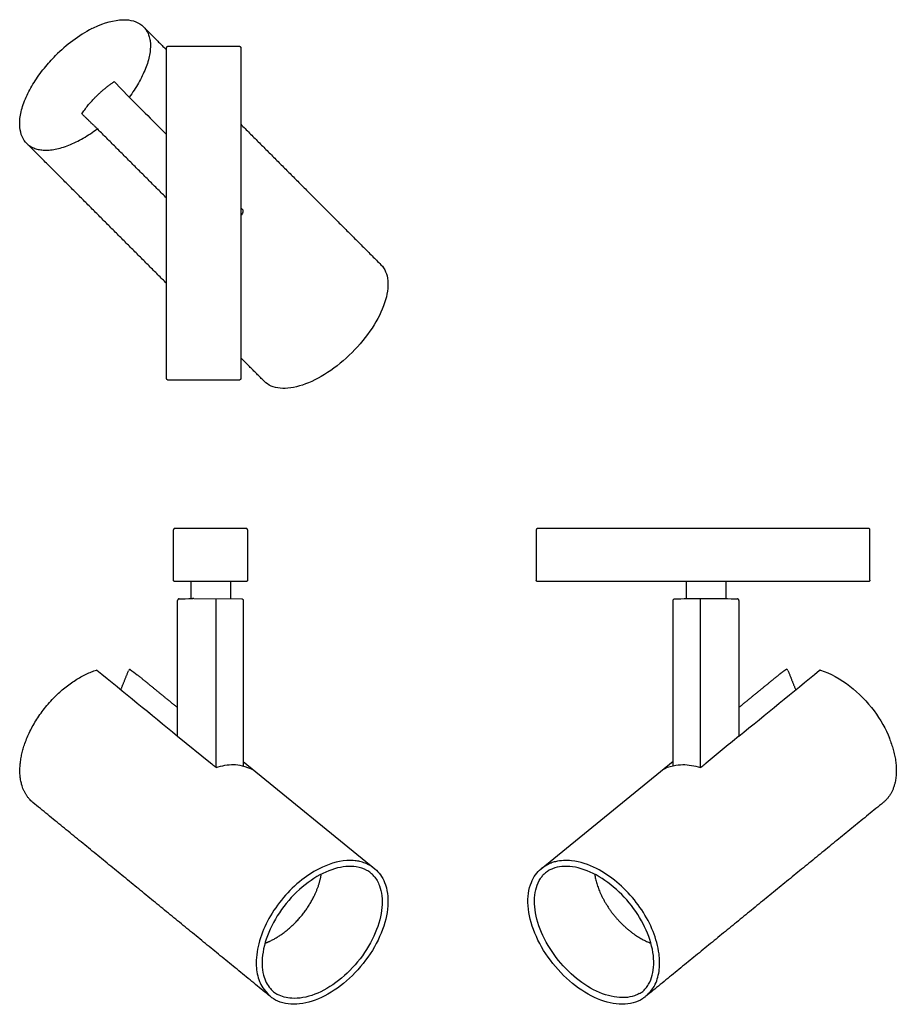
# Model space of a CAD drawing. Header units: millimetres. Extents: x 433 to 716, y 40 to 359.
import ezdxf

# ---------------------------------------------------------------- set-up
doc = ezdxf.new("R2010")
doc.units = ezdxf.units.MM
doc.layers.add('Make2D$55', color=7, linetype='Continuous', true_color=0x000000)

msp = doc.modelspace()

# ---------------------------------------------------------------- linework, layer by layer
at = {"layer": 'Make2D$55', "lineweight": -3}
for points in [[(463.222416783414, 338.8846862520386), (467.9351436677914, 333.9994532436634)], [(488.1794184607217, 171.6596351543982), (488.1794184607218, 177.1269958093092)], [(648.4409598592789, 171.6483112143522), (648.4409598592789, 177.1230681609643)], [(661.1430834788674, 177.1230113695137), (661.1430834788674, 171.6487849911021)], [(505.011816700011, 171.0340798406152), (505.0190030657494, 117.4804410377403)], [(644.1612387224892, 117.572614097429), (644.160701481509, 171.0340865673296)], [(505.0188039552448, 118.9642358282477), (547.5645554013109, 84.20386970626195)], [(601.428878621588, 84.21428725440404), (644.1612235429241, 119.0831502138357)]]:
    msp.add_lwpolyline(points, dxfattribs=at)
at = {"layer": 'Make2D$55'}
for points in [[(488.9915839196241, 171.6596351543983), (504.5026205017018, 171.53994029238)], [(496.1887463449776, 117.0258563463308), (496.1887463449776, 171.6040964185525)], [(649.3616917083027, 171.6596215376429), (660.5106658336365, 171.6646362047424)], [(653.0007052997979, 116.9759195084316), (653.0007052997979, 171.6612583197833)], [(483.7524157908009, 127.1720262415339), (494.4450737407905, 118.4447757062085)]]:
    msp.add_lwpolyline(points, dxfattribs=at)
for centre, radius, start, end in [((474.9613731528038, 318.8523877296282), 41.69722654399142, 117.0000000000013, 127.0860450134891), ((482.0338383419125, 309.4961767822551), 53.42575787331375, 127.0860450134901, 134.9658529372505), ((469.1189836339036, 147.7477498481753), 1.374086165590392, 139.8368575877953, 158.1538369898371), ((468.2482425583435, 148.4826234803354), 0.2346875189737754, 53.1403266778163, 139.8368575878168), ((680.8619132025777, 148.5144393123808), 0.2731997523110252, 47.25292820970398, 124.1868832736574), ((680.3931980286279, 148.0073341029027), 0.9637427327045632, 21.86796454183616, 47.25292820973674), ((691.6699453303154, 148.2811915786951), 0.2135561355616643, 128.7639139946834, 129.2422996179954), ((691.7396735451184, 148.1943552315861), 0.324922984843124, 128.4494932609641, 128.7639139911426), ((691.7186860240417, 148.2207879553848), 0.2911714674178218, 99.09909274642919, 101.4667673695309), ((691.718686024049, 148.2207879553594), 0.2911714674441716, 96.73141812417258, 99.0990927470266), ((541.1379846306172, 76.68401000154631), 8.017440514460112, 50.55869085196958, 61.25260006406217), ((540.9355252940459, 76.43789396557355), 8.336129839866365, 40.27137236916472, 50.5586908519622), ((607.3495886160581, 77.40109361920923), 7.1430377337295, 128.8524604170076, 139.8056966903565), ((607.7276778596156, 76.93172612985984), 7.745746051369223, 118.7469157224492, 128.8524604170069), ((520.1323791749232, 50.87166263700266), 8.34616594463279, 220.2838770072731, 230.5586867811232), ((629.9260736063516, 49.96224127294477), 6.935737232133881, 308.8368069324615, 319.7160993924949), ((519.9294374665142, 50.62496025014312), 8.026717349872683, 230.5586867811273, 241.2400954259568), ((629.5415569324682, 50.43985494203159), 7.548899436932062, 298.836513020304, 308.8368069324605)]:
    msp.add_arc(centre, radius, start, end, dxfattribs=at)
at = {"layer": 'Make2D$55', "lineweight": -3}
for points, knots in [([(456.0312284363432, 356.0048886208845), (456.6790332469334, 356.3349616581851), (457.3236818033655, 356.6390219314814), (457.9624351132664, 356.9153404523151), (461.2291611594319, 358.3284946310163), (464.3429930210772, 359.0176112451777), (466.9680068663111, 358.8924542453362), (469.3345926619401, 358.7796187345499), (471.3110101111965, 357.9998029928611), (472.6965996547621, 356.6131246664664)], [57.35705597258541, 57.35705597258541, 57.35705597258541, 57.35705597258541, 59.84728486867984, 59.84728486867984, 59.84728486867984, 72.5999967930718, 72.5999967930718, 72.5999967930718, 84.07422918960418, 84.07422918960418, 84.07422918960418, 84.07422918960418]), ([(434.9225874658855, 318.8931195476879), (434.7864486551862, 319.0294299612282), (434.6560531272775, 319.1714933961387), (434.5315710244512, 319.3192196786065), (433.354277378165, 320.716345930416), (432.7152768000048, 322.6109710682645), (432.6475833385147, 324.8311291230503), (432.6071305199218, 326.1578695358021), (432.7696976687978, 327.6036123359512), (433.1257384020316, 329.127234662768), (433.4814192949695, 330.6493171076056), (434.0304535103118, 332.2502882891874), (434.7589228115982, 333.8878410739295), (435.4473304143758, 335.435337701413), (436.295849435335, 337.0151273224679), (437.2813363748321, 338.5881175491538), (438.2663427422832, 340.1603407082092), (439.3882155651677, 341.7257790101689), (440.6216239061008, 343.2459992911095), (441.7558055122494, 344.6439190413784), (442.9840630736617, 346.0033616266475), (444.2786440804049, 347.2964004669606)], [0, 0, 0, 0, 1.119371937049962, 1.119371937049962, 1.119371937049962, 11.77993570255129, 11.77993570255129, 11.77993570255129, 18.11927016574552, 18.11927016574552, 18.11927016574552, 24.45060304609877, 24.45060304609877, 24.45060304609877, 30.43258825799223, 30.43258825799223, 30.43258825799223, 36.4110576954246, 36.4110576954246, 36.4110576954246, 41.93804249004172, 41.93804249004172, 41.93804249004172, 41.93804249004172]), ([(549.5678797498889, 279.644955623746), (550.8409763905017, 278.3702542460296), (551.5976386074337, 276.5946907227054), (551.7947710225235, 274.4786116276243), (551.9916526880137, 272.3652241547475), (551.6340009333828, 269.9068130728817), (550.7585284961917, 267.2853849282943), (549.8840962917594, 264.6670715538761), (548.4920870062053, 261.8836140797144), (546.6878528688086, 259.1404715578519), (544.8849393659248, 256.3993369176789), (542.6708895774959, 253.6996944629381), (540.2121931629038, 251.2439767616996), (537.7535146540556, 248.7882769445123), (535.0511517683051, 246.5774560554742), (532.3077833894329, 244.7778283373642), (529.5623793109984, 242.9768652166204), (526.7772174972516, 241.5882370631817), (524.1577115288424, 240.7167934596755), (521.5351182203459, 239.8443227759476), (519.0759164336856, 239.489219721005), (516.9627161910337, 239.6887241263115), (514.8434921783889, 239.8887972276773), (513.0672057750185, 240.6501982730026), (511.7922049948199, 241.9265640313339)], [0, 0, 0, 0, 10.52894729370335, 10.52894729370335, 10.52894729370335, 21.04553882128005, 21.04553882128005, 21.04553882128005, 31.54466878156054, 31.54466878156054, 31.54466878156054, 42.03651017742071, 42.03651017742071, 42.03651017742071, 52.52831257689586, 52.52831257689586, 52.52831257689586, 63.02735967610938, 63.02735967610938, 63.02735967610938, 73.54405053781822, 73.54405053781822, 73.54405053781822, 84.08940007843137, 84.08940007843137, 84.08940007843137, 84.08940007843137]), ([(484.2609268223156, 171.53994029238), (484.1901957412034, 171.5375762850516), (484.1681936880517, 171.5451209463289), (484.0617948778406, 171.5014974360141), (483.998823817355, 171.4756793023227), (483.9417064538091, 171.4371771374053), (483.894117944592, 171.3884605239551), (483.8465033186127, 171.3397171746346), (483.80936810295, 171.2817524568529), (483.7849609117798, 171.2181503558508), (483.7624196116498, 171.1594105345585), (483.7511550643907, 171.0969590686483), (483.7505584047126, 171.0309002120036)], [0, 0, 0, 0, 0.259505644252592, 0.259505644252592, 0.259505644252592, 0.4645932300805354, 0.4645932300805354, 0.4645932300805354, 0.669701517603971, 0.669701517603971, 0.669701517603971, 0.858962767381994, 0.858962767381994, 0.858962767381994, 0.858962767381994]), ([(504.5026205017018, 171.53994029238), (504.5733515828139, 171.5375762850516), (504.5953536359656, 171.5451209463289), (504.7017524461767, 171.5014974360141), (504.7647235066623, 171.4756793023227), (504.8218408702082, 171.4371771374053), (504.8694293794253, 171.3884605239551), (504.9170440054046, 171.3397171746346), (504.9541792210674, 171.2817524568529), (504.9785864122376, 171.2181503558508), (505.0011277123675, 171.1594105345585), (505.0123922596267, 171.0969590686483), (505.0118166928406, 171.0340784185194)], [0, 0, 0, 0, 0.259505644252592, 0.259505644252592, 0.259505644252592, 0.4645932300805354, 0.4645932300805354, 0.4645932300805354, 0.669701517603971, 0.669701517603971, 0.669701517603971, 0.858962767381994, 0.858962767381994, 0.858962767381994, 0.858962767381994]), ([(644.1607014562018, 171.0340851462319), (644.1601264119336, 171.0969657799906), (644.1713917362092, 171.1594170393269), (644.1939339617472, 171.2181564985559), (644.2183422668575, 171.2817584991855), (644.2554787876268, 171.3397227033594), (644.3030945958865, 171.3884653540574), (644.3506846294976, 171.437181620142), (644.4078034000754, 171.4756830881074), (644.470775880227, 171.50150060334), (644.5761213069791, 171.5446902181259), (644.5992615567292, 171.537578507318), (644.6698443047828, 171.539939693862)], [3.076446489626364e-11, 3.076446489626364e-11, 3.076446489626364e-11, 3.076446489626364e-11, 0.1892611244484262, 0.1892611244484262, 0.1892611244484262, 0.3943702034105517, 0.3943702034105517, 0.3943702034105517, 0.5994599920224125, 0.5994599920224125, 0.5994599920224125, 0.8585476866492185, 0.8585476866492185, 0.8585476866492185, 0.8585476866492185]), ([(665.4221908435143, 171.0309045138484), (665.4223310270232, 171.0969657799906), (665.4110657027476, 171.1594170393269), (665.3885234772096, 171.2181564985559), (665.3641151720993, 171.2817584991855), (665.32697865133, 171.3397227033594), (665.2793628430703, 171.3884653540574), (665.2317728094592, 171.437181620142), (665.1746540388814, 171.4756830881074), (665.1116815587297, 171.50150060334), (665.0063361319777, 171.5446902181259), (664.9831958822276, 171.537578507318), (664.912613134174, 171.539939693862)], [3.076446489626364e-11, 3.076446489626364e-11, 3.076446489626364e-11, 3.076446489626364e-11, 0.1892611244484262, 0.1892611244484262, 0.1892611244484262, 0.3943702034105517, 0.3943702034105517, 0.3943702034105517, 0.5994599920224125, 0.5994599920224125, 0.5994599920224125, 0.8585476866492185, 0.8585476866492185, 0.8585476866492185, 0.8585476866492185]), ([(691.8075684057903, 148.4987269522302), (694.982283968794, 147.4797169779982), (698.274564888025, 145.6747209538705), (701.3532148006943, 143.273558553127), (704.216531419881, 141.0403432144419), (706.8942988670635, 138.2916217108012), (709.1508782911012, 135.2716465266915), (711.2340769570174, 132.4837064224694), (712.9579323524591, 129.4651083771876), (714.1911731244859, 126.4434727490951)], [1.866847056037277, 1.866847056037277, 1.866847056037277, 1.866847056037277, 14.1661048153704, 14.1661048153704, 14.1661048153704, 25.57914711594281, 25.57914711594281, 25.57914711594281, 36.10325445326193, 36.10325445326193, 36.10325445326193, 36.10325445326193]), ([(496.1887463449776, 117.0258563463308), (498.1363828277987, 117.6244087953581), (500.037011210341, 117.9281659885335), (501.8165032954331, 117.9239505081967), (503.6550449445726, 117.9195951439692), (505.3661303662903, 117.586268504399), (508.4617312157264, 116.1513248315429)], [1.25899841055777, 1.25899841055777, 1.25899841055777, 1.25899841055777, 8.772274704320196, 8.772274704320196, 8.772274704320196, 16.53594592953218, 16.53594592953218, 16.53594592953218, 16.53594592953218]), ([(640.7082671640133, 116.2655968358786), (642.7735239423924, 117.4933416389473), (645.4693062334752, 117.9282453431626), (647.2858019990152, 117.9239505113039), (649.093131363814, 117.9196773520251), (651.0236657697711, 117.5990043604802), (653.0007052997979, 116.9759195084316)], [1.130503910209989, 1.130503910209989, 1.130503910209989, 1.130503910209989, 8.785761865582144, 8.785761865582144, 8.785761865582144, 16.40286449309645, 16.40286449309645, 16.40286449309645, 16.40286449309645]), ([(544.9939644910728, 83.71328960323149), (543.9772988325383, 84.27099146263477), (542.8345726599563, 84.65589327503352), (541.5917248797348, 84.85254390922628), (539.4808138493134, 85.18654458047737), (537.0824563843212, 84.9769078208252), (534.5767552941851, 84.23117095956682), (532.068102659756, 83.48455567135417), (529.4550348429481, 82.2010582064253), (526.9393907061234, 80.47657834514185), (524.3624531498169, 78.71008170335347), (521.8874594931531, 76.48081380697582), (519.7128986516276, 73.96646388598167), (517.5381631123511, 71.45191196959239), (515.663384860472, 68.65165576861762), (514.2379433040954, 65.78971815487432), (512.819973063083, 62.94278111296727), (511.84651430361, 60.03425162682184), (511.3931626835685, 57.29638691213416), (510.9403192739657, 54.56159136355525), (511.0066139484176, 51.99952426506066), (511.5793534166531, 49.81092081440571), (512.0213505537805, 48.12192169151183), (512.7640992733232, 46.65672889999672), (513.7655039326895, 45.4752392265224)], [0, 0, 0, 0, 5.739641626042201, 5.739641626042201, 5.739641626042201, 15.52930933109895, 15.52930933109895, 15.52930933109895, 25.33486917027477, 25.33486917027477, 25.33486917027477, 35.3829663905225, 35.3829663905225, 35.3829663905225, 45.4318160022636, 45.4318160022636, 45.4318160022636, 55.42727270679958, 55.42727270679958, 55.42727270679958, 65.40799619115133, 65.40799619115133, 65.40799619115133, 73.08819242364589, 73.08819242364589, 73.08819242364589, 73.08819242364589]), ([(547.5735383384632, 84.19694211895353), (548.9493637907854, 83.06853779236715), (550.0281053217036, 81.58087997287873), (550.751859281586, 79.81087412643), (551.636375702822, 77.64770912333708), (551.9902069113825, 75.06496679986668), (551.795321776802, 72.26270724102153), (551.6006689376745, 69.46378786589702), (550.8588804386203, 66.44226516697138), (549.6256617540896, 63.4233766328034)], [0.03097040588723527, 0.03097040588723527, 0.03097040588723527, 0.03097040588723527, 8.624785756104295, 8.624785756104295, 8.624785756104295, 19.15585287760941, 19.15585287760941, 19.15585287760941, 29.67023356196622, 29.67023356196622, 29.67023356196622, 29.67023356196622]), ([(635.1716774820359, 42.8495645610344), (635.0114856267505, 42.71885074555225), (634.8472941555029, 42.59301662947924), (634.5317197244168, 42.36616766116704), (634.3812509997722, 42.26401248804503), (634.2278570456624, 42.16579387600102), (632.3882330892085, 40.9878771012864), (630.132788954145, 40.3797375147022), (627.6421998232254, 40.37987602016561), (625.1561886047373, 40.38001427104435), (622.4335184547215, 40.98512663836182), (619.678878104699, 42.14340903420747), (616.9271512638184, 43.30046634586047), (614.1417734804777, 45.01013728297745), (611.5304738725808, 47.14283707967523), (608.9206005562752, 49.27437199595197), (606.4851487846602, 51.82818370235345), (604.407259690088, 54.61187582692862), (602.3291258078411, 57.39589588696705), (600.6091199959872, 60.40916109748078), (599.3770504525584, 63.42548908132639), (598.1440379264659, 66.44412565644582), (597.3996527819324, 69.46563061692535), (597.2024128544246, 72.26449332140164), (597.0049362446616, 75.06671458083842), (597.3562044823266, 77.64919428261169), (598.2376966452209, 79.81208690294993), (598.9635864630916, 81.59318240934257), (600.0487662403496, 83.08843192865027), (601.4345557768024, 84.21932336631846)], [0, 0, 0, 0, 0.9955854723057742, 0.9955854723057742, 1.869052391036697, 1.869052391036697, 1.869052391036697, 12.413006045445, 12.413006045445, 12.413006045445, 22.93701958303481, 22.93701958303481, 22.93701958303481, 33.44703712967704, 33.44703712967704, 33.44703712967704, 43.95129658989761, 43.95129658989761, 43.95129658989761, 54.45673052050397, 54.45673052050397, 54.45673052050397, 64.97071252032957, 64.97071252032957, 64.97071252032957, 75.50178426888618, 75.50178426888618, 75.50178426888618, 84.15065589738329, 84.15065589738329, 84.15065589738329, 84.15065589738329]), ([(636.5764448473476, 61.29877631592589), (635.6875271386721, 64.01521294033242), (634.3480300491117, 66.78700188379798), (632.6561201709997, 69.41361515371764), (630.9637138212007, 72.04099917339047), (628.9182588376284, 74.52390293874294), (626.6666323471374, 76.68289117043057), (624.3283188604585, 78.92499985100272), (621.7670839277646, 80.81818645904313), (619.1834188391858, 82.21552874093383), (616.602268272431, 83.61151107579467), (613.9992270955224, 84.51224672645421), (611.5789280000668, 84.85178990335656), (609.1847338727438, 85.18767082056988), (606.9735690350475, 84.9748316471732), (605.1054947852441, 84.23931716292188), (604.7232417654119, 84.08881317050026), (604.3552463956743, 83.91636835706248), (604.0024265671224, 83.72282947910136)], [22.4166152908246, 22.4166152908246, 22.4166152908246, 22.4166152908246, 31.94750213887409, 31.94750213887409, 31.94750213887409, 41.48116446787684, 41.48116446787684, 41.48116446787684, 51.38703048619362, 51.38703048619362, 51.38703048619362, 61.28182787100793, 61.28182787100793, 61.28182787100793, 71.06403459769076, 71.06403459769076, 71.06403459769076, 73.05420969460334, 73.05420969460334, 73.05420969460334, 73.05420969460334]), ([(547.2959206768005, 81.82644027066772), (548.0454872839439, 80.94168588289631), (548.6509213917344, 79.89889057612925), (549.0919013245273, 78.7203835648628), (549.8408823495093, 76.71875191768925), (550.1146104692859, 74.32686165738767), (549.8844905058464, 71.722690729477), (549.6540994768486, 69.11545226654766), (548.9185090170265, 66.2986463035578), (547.731362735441, 63.48920153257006), (546.5152917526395, 60.61130491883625), (544.8254122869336, 57.74084566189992), (542.7961778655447, 55.10780976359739), (540.7667804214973, 52.47456233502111), (538.3975133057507, 50.07814800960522), (535.8780406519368, 48.10968970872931), (533.3717735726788, 46.15154889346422), (530.7163521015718, 44.6166539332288), (528.1242490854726, 43.62547643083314), (525.5350518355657, 42.63541004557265), (523.0113887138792, 42.18852387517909), (520.7524841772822, 42.31248297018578), (519.009231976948, 42.40814525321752), (517.425190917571, 42.84320789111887), (516.0674601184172, 43.58838989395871)], [0, 0, 0, 0, 5.739641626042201, 5.739641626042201, 5.739641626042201, 15.52930933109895, 15.52930933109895, 15.52930933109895, 25.33486917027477, 25.33486917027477, 25.33486917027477, 35.3829663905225, 35.3829663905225, 35.3829663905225, 45.4318160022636, 45.4318160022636, 45.4318160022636, 55.42727270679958, 55.42727270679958, 55.42727270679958, 65.40799619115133, 65.40799619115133, 65.40799619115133, 73.08819242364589, 73.08819242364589, 73.08819242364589, 73.08819242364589]), ([(617.4063849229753, 45.63458706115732), (614.9204071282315, 47.04494766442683), (612.469603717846, 48.90791010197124), (610.2310307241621, 51.08746217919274), (607.9918008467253, 53.26765382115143), (605.9642459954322, 55.76519631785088), (604.2950815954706, 58.40052215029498), (602.5616548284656, 61.13730729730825), (601.2144519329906, 64.02332952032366), (600.3576813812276, 66.83292646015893), (599.5017446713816, 69.639788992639), (599.1355474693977, 72.36981604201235), (599.2831106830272, 74.80935746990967), (599.4290823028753, 77.22258638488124), (600.0765330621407, 79.34752355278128), (601.1681692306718, 81.03246077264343), (601.3915443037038, 81.37723954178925), (601.6335940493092, 81.70368973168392), (601.8933063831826, 82.0110797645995)], [22.4166152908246, 22.4166152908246, 22.4166152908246, 22.4166152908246, 31.94750213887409, 31.94750213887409, 31.94750213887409, 41.48116446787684, 41.48116446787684, 41.48116446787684, 51.38703048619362, 51.38703048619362, 51.38703048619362, 61.28182787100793, 61.28182787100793, 61.28182787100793, 71.06403459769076, 71.06403459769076, 71.06403459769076, 73.05420969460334, 73.05420969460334, 73.05420969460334, 73.05420969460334]), ([(549.6256727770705, 63.4234036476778), (548.3962435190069, 60.40689363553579), (546.6762605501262, 57.39372989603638), (544.5981113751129, 54.60995116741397), (542.5201561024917, 51.82643218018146), (540.0843848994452, 49.27268340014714), (537.4732969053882, 47.14125773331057), (534.8608281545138, 45.00870495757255), (532.0735160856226, 43.29931584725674), (529.3195682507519, 42.14255486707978), (526.5626835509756, 40.98456029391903), (523.8374307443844, 40.3797377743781), (521.3484897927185, 40.37987602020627), (518.8550085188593, 40.38001451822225), (516.5963172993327, 40.98838944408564), (514.7535289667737, 42.16649397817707), (514.5998719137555, 42.26472776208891), (514.4491400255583, 42.36689819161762), (514.1289508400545, 42.59668772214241), (513.9605979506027, 42.72569062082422), (513.7964417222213, 42.85980813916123)], [0, 0, 0, 0, 10.50568845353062, 10.50568845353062, 10.50568845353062, 21.00991965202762, 21.00991965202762, 21.00991965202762, 31.52014350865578, 31.52014350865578, 31.52014350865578, 42.04406818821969, 42.04406818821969, 42.04406818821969, 52.58811646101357, 52.58811646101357, 52.58811646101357, 53.46157347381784, 53.46157347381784, 54.48110015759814, 54.48110015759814, 54.48110015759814, 54.48110015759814]), ([(635.2170010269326, 45.47776382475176), (635.5745909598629, 45.89965966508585), (635.899076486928, 46.35760563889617), (636.1878638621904, 46.84963229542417), (637.2197645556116, 48.60775156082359), (637.7966451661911, 50.8019258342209), (637.8666028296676, 53.27224997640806), (637.9366509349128, 55.74576777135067), (637.497436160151, 58.49220868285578), (636.5764448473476, 61.29877631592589)], [0, 0, 0, 0, 2.735845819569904, 2.735845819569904, 2.735845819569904, 12.56714762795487, 12.56714762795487, 12.56714762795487, 22.4166152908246, 22.4166152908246, 22.4166152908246, 22.4166152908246]), ([(633.1824818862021, 43.82702285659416), (632.6980084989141, 43.56027916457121), (632.1847722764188, 43.33313614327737), (631.6452182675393, 43.14774506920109), (629.7172733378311, 42.48530205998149), (627.4522546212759, 42.35537056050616), (625.0171873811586, 42.7770848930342), (622.5789720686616, 43.1993444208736), (619.9743351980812, 44.17490275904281), (617.4063849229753, 45.63458706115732)], [0, 0, 0, 0, 2.735845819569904, 2.735845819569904, 2.735845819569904, 12.56714762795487, 12.56714762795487, 12.56714762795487, 22.4166152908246, 22.4166152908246, 22.4166152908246, 22.4166152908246])]:
    msp.add_open_spline(points, degree=3, knots=knots, dxfattribs=at)
for points, weights in [([(472.7039538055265, 356.6057612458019), (479.8743614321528, 349.686999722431), (468.0821474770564, 333.8524499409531)], [1, 0.7637079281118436, 0.9086738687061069]), ([(480.1967230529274, 349.8267555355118), (480.1967230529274, 350.3267555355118), (480.6967230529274, 350.3267555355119)], [1, 0.7071067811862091, 1]), ([(503.6967230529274, 350.3267555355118), (504.1967230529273, 350.3267555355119), (504.1967230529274, 349.8267555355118)], [1, 0.707106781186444, 1]), ([(434.9273329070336, 318.8895669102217), (441.9723548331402, 311.8370544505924), (457.7720794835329, 323.6002094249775)], [1, 0.7637079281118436, 0.9086738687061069]), ([(480.6967230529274, 242.3267555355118), (480.1967230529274, 242.3267555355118), (480.1967230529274, 242.8267555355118)], [1, 0.7071067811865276, 1]), ([(504.1967230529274, 242.8267555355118), (504.1967230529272, 242.3267555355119), (503.6967230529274, 242.3267555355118)], [1, 0.7071067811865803, 1]), ([(482.8833173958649, 194.3330113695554), (482.3833173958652, 194.3330113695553), (482.3833173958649, 193.8330113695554)], [1, 0.7071067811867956, 1]), ([(506.3833173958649, 193.8330113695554), (506.3833173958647, 194.3330113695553), (505.8833173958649, 194.3330113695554)], [1, 0.7071067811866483, 1]), ([(600.3410129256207, 194.3330113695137), (599.8410129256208, 194.3330113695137), (599.8410129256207, 193.8330113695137)], [1, 0.7071067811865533, 1]), ([(707.8410129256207, 193.8330113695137), (707.8410129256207, 194.3330113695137), (707.3410129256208, 194.3330113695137)], [1, 0.7071067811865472, 1]), ([(482.8833173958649, 177.1230113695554), (482.383317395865, 177.1230113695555), (482.3833173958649, 177.6230113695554)], [1, 0.7071067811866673, 1]), ([(506.3833173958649, 177.6230113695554), (506.3833173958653, 177.1230113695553), (505.8833173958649, 177.1230113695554)], [1, 0.7071067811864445, 1]), ([(600.3410129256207, 177.1230113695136), (599.8410129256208, 177.1230113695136), (599.8410129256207, 177.6230113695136)], [1, 0.7071067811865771, 1]), ([(707.8410129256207, 177.6230113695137), (707.8410129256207, 177.1230113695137), (707.3410129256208, 177.1230113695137)], [1, 0.7071067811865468, 1]), ([(457.6421027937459, 148.4830086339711), (457.587528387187, 148.5277722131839), (457.4976319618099, 148.49969193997)], [0.8040084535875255, 0.833859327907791, 1]), ([(465.3428467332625, 142.0213806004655), (466.593211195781, 145.1402248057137), (467.8435756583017, 148.259069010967)], [0.8544780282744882, 0.8544780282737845, 0.854478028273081]), ([(678.391212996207, 147.0142047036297), (679.5046522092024, 147.9227666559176), (680.7084038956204, 148.7404326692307)], [0.876094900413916, 0.8888024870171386, 0.9086738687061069]), ([(681.2875943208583, 148.3662983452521), (682.5722787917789, 145.165374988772), (683.8569632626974, 141.9644516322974)], [0.854691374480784, 0.8546913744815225, 0.8546913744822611]), ([(714.1273820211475, 126.3333671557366), (719.9655868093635, 112.0403388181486), (712.1399352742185, 105.6547361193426)], [1, 0.796097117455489, 0.8760955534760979]), ([(527.9463897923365, 75.38943140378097), (529.7151206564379, 79.00756446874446), (530.2605558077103, 82.48244573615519)], [1, 0.9356280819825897, 0.910811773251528])]:
    msp.add_rational_spline(points, weights, degree=2, dxfattribs=at)
for points, degree in [([(472.6965996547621, 356.6131246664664), (476.4466613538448, 352.8583360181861), (480.1967230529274, 349.1035473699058)], 2), ([(480.1967230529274, 242.8267555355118), (480.1967230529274, 296.3267555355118), (480.1967230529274, 349.8267555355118)], 2), ([(480.6967230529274, 350.3267555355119), (492.1967230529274, 350.3267555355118), (503.6967230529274, 350.3267555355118)], 2), ([(504.1967230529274, 349.8267555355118), (504.1967230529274, 296.3267555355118), (504.1967230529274, 242.8267555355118)], 2), ([(467.9351436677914, 333.9994532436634), (472.0223370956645, 329.9122738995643), (476.1095302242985, 325.8250948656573), (480.1967230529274, 321.7379161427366)], 3), ([(457.662443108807, 323.7098454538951), (455.2144485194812, 326.0764174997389), (452.7664539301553, 328.4429895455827)], 2), ([(504.1967230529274, 325.0732953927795), (526.879407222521, 302.3620197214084), (549.5620913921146, 279.6507440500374)], 2), ([(480.1967230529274, 301.1756365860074), (468.9295830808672, 312.4427410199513), (457.662443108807, 323.7098454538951)], 2), ([(480.1967230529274, 273.5631100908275), (457.5620311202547, 296.2263330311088), (434.927339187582, 318.8895559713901)], 2), ([(504.196723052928, 298.0572717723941), (504.4020355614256, 297.8482357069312), (504.6073480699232, 297.6391996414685), (504.812660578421, 297.4301635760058)], 3), ([(504.9174123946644, 296.5860546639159), (504.6868983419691, 296.1923188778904), (504.4465560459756, 295.8043818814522), (504.1967230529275, 295.4226798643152)], 3), ([(504.9174123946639, 296.5860546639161), (505.0750521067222, 296.8553154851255), (505.0320207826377, 297.2068509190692), (504.812660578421, 297.4301635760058)], 3), ([(511.7928309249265, 241.9271753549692), (507.994776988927, 245.7300167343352), (504.1967230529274, 249.5328581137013)], 2), ([(503.6967230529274, 242.3267555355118), (492.1967230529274, 242.3267555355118), (480.6967230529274, 242.3267555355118)], 2), ([(505.8833173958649, 194.3330113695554), (494.3833173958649, 194.3330113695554), (482.8833173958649, 194.3330113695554)], 2), ([(707.3410129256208, 194.3330113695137), (653.8410129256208, 194.3330113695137), (600.3410129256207, 194.3330113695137)], 2), ([(482.3833173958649, 177.6230113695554), (482.3833173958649, 185.7280113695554), (482.3833173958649, 193.8330113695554)], 2), ([(506.3833173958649, 193.8330113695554), (506.3833173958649, 185.7280113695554), (506.3833173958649, 177.6230113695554)], 2), ([(599.8410129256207, 193.8330113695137), (599.8410129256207, 185.7280113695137), (599.8410129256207, 177.6230113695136)], 2), ([(707.8410129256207, 177.6230113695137), (707.8410129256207, 185.7280113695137), (707.8410129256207, 193.8330113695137)], 2), ([(505.8833173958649, 177.1230113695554), (494.3833173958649, 177.1230113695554), (482.8833173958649, 177.1230113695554)], 2), ([(500.8815444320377, 177.1230113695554), (500.8815444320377, 174.3520991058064), (500.8815444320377, 171.5811868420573)], 2), ([(707.3410129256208, 177.1230113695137), (653.8410129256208, 177.1230113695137), (600.3410129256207, 177.1230113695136)], 2), ([(483.7505584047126, 127.1712690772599), (483.7505584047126, 149.1010846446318), (483.7505584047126, 171.0309002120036)], 2), ([(484.2609268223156, 171.53994029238), (485.4347883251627, 171.5758932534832), (486.9174822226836, 171.6180954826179), (488.6315200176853, 171.6603144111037)], 3), ([(488.9915839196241, 171.6596351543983), (488.7993140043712, 171.6596351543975), (488.6070440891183, 171.6596351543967)], 2), ([(644.6698443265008, 171.5399396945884), (645.8435702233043, 171.5792039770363), (647.2754269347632, 171.6197380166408), (648.9205865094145, 171.6602843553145)], 3), ([(648.8973495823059, 171.659635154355), (649.1295206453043, 171.6596283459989), (649.3616917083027, 171.6596215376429)], 2), ([(660.5106658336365, 171.6646362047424), (662.2238007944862, 171.6224172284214), (663.7054687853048, 171.580214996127), (664.912613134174, 171.539939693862)], 3), ([(665.4221908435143, 171.0309045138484), (665.4221908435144, 149.0742025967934), (665.4221908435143, 127.1175006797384)], 2), ([(457.641898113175, 148.4831942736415), (466.3450410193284, 141.3797678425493), (475.0485469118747, 134.2760451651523), (483.7524157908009, 127.1720262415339)], 3), ([(468.3890215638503, 148.6703986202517), (469.1458146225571, 148.1030148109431), (469.9604567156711, 147.6062631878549), (470.6927003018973, 147.0080117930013)], 3), ([(470.6990636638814, 147.0038566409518), (477.224811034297, 141.6722463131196), (483.7505584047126, 136.3406359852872)], 2), ([(665.4189909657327, 127.1148869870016), (674.1239109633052, 134.2251542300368), (682.8291971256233, 141.3357205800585), (691.5348494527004, 148.4465860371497)], 3), ([(665.4221908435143, 136.4317360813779), (671.9067250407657, 141.7230051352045), (678.3912592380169, 147.014274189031)], 2), ([(691.5376284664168, 148.4488208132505), (691.5736148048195, 148.4773938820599), (691.6158271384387, 148.497024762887), (691.6608012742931, 148.5061476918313)], 3), ([(691.6845562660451, 148.50995223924), (691.7260214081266, 148.5148463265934), (691.7680082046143, 148.5107603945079), (691.8076769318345, 148.4980269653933)], 3), ([(474.4271103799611, 134.7967785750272), (474.4214493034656, 134.7332200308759), (474.4155076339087, 134.6695491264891), (474.4092860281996, 134.6057685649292)], 3), ([(674.6974133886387, 134.4963854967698), (674.6911397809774, 134.557305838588), (674.6851212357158, 134.6181275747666), (674.6793575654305, 134.6788486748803)], 3), ([(712.8132172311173, 129.2838079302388), (712.8205251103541, 129.2694654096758), (712.8278225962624, 129.255121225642), (712.8351096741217, 129.2407754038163)], 3), ([(665.4189909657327, 127.1148869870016), (661.6419279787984, 123.9870381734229), (658.2914417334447, 121.2731409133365), (654.7987203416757, 118.4376014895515)], 3), ([(714.1000349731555, 126.478965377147), (714.1183568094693, 126.4341034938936), (714.1365697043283, 126.3892416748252), (714.1546734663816, 126.3443806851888)], 3), ([(494.4450737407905, 118.4447757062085), (494.8881821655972, 118.0831146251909), (495.3312915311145, 117.7214527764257), (495.7744018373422, 117.3597901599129)], 3), ([(653.4143158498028, 117.3093461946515), (653.8478463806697, 117.663458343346), (654.281377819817, 118.0175712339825), (654.7149101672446, 118.3716848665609)], 3), ([(654.7148818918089, 118.3717194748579), (654.7429411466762, 118.3946419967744), (654.7710974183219, 118.4164092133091), (654.7987203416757, 118.4376014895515)], 3), ([(495.7744020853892, 117.3597906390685), (495.9105303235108, 117.2486838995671), (496.0466586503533, 117.1375770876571), (496.1827870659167, 117.0264702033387)], 3), ([(653.0068312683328, 116.9765090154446), (653.1426592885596, 117.0874548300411), (653.2784873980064, 117.1984007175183), (653.4143155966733, 117.3093466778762)], 3), ([(436.9260429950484, 105.6652136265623), (436.6969572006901, 105.8523793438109), (436.4760048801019, 106.0494416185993), (436.2635059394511, 106.2561006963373)], 3), ([(513.7903607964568, 42.86516562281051), (475.3576149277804, 74.26515909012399), (436.9248690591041, 105.6651525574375)], 2), ([(712.1399361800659, 105.6547350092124), (673.6587458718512, 74.2547415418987), (635.1775555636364, 42.85474807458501)], 2), ([(635.248792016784, 45.51507926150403), (635.2305716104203, 45.49358239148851), (635.2123512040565, 45.47208552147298)], 2)]:
    msp.add_open_spline(points, degree=degree, dxfattribs=at)
at = {"layer": 'Make2D$55'}
msp.add_open_spline([(452.7664539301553, 328.4429895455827), (456.6042393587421, 334.3092662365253), (463.222416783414, 338.8846862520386)], degree=2, dxfattribs=at)
at = {"layer": 'Make2D$55', "lineweight": -3}
for points, weights, knots in [([(436.925538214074, 105.6645957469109), (429.1009067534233, 112.056270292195), (434.9273298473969, 126.3356210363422), (441.9723517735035, 143.6015039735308), (457.4976319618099, 148.49969193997)], [0.8759738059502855, 0.7962524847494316, 1, 0.7637079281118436, 0.9086738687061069], [55.90962946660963, 55.90962946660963, 55.90962946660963, 85.72713604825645, 85.72713604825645, 120.3073879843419, 120.3073879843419, 120.3073879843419]), ([(618.7238560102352, 82.45873290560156), (619.8172618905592, 75.54680388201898), (625.0964383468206, 69.0811595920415), (630.3754180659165, 62.61575625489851), (636.9287922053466, 60.16197257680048)], [0.9845261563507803, 0.9212980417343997, 1, 0.9213007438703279, 0.9845218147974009], [-3.338608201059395, -3.338608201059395, -3.338608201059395, -2.579545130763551, -2.579545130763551, -1.820508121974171, -1.820508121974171, -1.820508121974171]), ([(512.0379901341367, 60.15677651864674), (512.8782179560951, 60.47067581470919), (513.7242409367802, 60.87213001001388), (523.0016599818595, 65.2744439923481), (527.9463897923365, 75.38943140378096)], [0.976237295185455, 0.9867509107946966, 1, 0.8716577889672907, 1], [-1.130199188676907, -1.130199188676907, -1.130199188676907, -1.024443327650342, -1.024443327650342, 0, 0, 0])]:
    msp.add_rational_spline(points, weights, degree=2, knots=knots, dxfattribs=at)
at = {"layer": 'Make2D$55'}
for points, knots in [([(546.7517503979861, 84.86794070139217), (544.918211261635, 85.92194266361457), (543.3422961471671, 86.49213408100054), (540.8416675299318, 86.90856964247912), (536.2526900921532, 86.95007188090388), (529.8852820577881, 84.84615957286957), (522.8467702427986, 80.08495846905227), (517.162286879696, 74.28388206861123), (512.674506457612, 67.49960725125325), (509.7732440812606, 60.24996482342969), (508.8746390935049, 53.50171513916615), (509.8765538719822, 48.01104053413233), (511.4349844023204, 45.28630145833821), (513.7903607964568, 42.86516562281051)], [0, 0, 0, 0, 3.385997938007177, 4.964715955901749, 7.628754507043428, 17.01544486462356, 24.74089413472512, 32.99902054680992, 41.25829411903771, 49.03509656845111, 56.28462600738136, 61.47079443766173, 65.55896870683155, 65.55896870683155, 65.55896870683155, 65.55896870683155]), ([(635.7740421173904, 43.34147090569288), (637.3403546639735, 45.04440435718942), (638.7767185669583, 47.34359328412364), (639.8886205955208, 51.65704150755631), (639.7577968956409, 56.25757947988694), (638.6511023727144, 61.65117829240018), (636.1786529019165, 67.6677669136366), (631.756489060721, 74.31980697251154), (626.1087843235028, 80.08808653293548), (619.3030103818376, 84.69930463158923), (612.3778758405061, 87.07445605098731), (607.24128830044, 86.90239927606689), (604.545402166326, 86.09415581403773), (603.5856069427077, 85.66127143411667), (601.4345557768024, 84.21932336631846)], [0, 0, 0, 0, 3.126960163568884, 8.065786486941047, 13.16598712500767, 16.86061091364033, 24.5342473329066, 32.5684855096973, 40.71827856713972, 48.64585260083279, 57.09638880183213, 62.36140285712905, 63.81460039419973, 65.51508923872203, 65.51508923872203, 65.51508923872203, 65.51508923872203])]:
    msp.add_open_spline(points, degree=3, knots=knots, dxfattribs=at)

doc.saveas('drawing.dxf')
